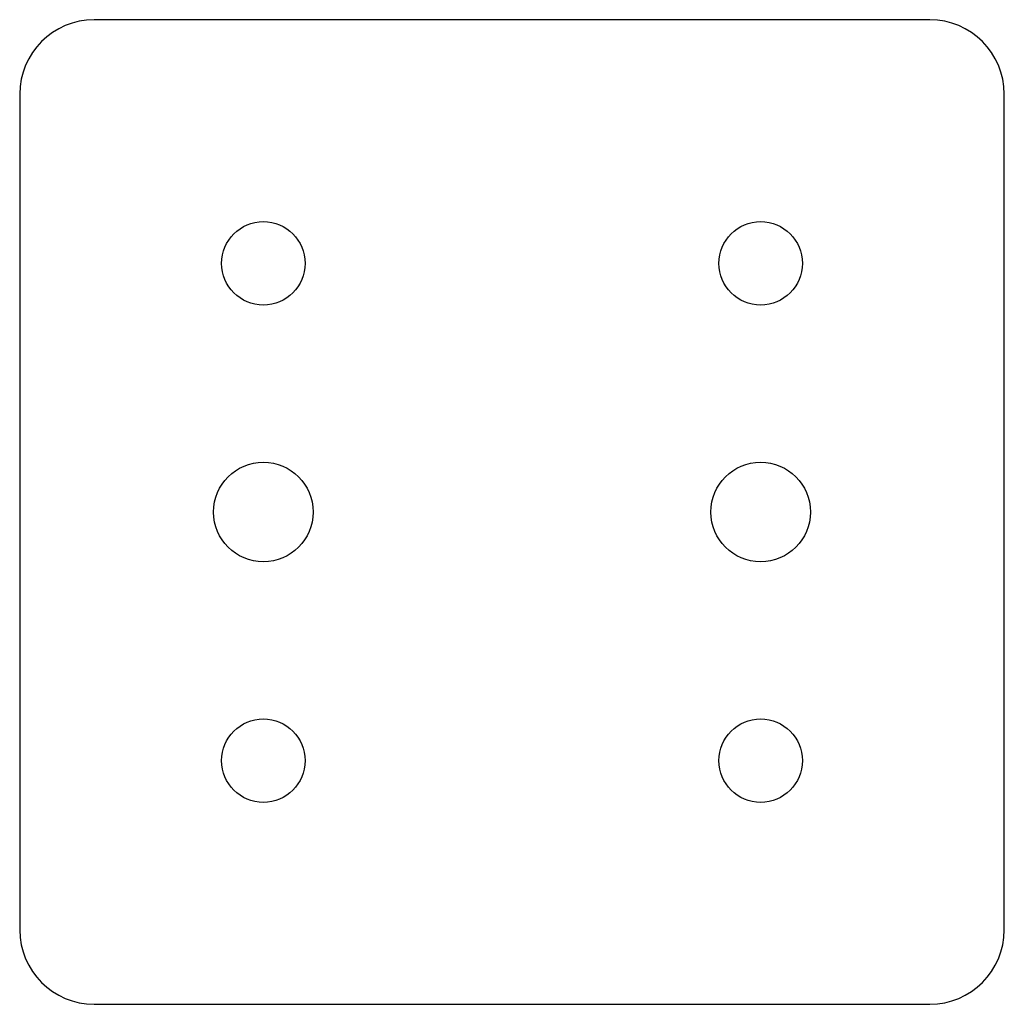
# Model space of a CAD drawing. Header units: millimetres. Extents: x -24.8 to 24.8, y -24.8 to 24.8.
import ezdxf

# ---------------------------------------------------------------- set-up
doc = ezdxf.new("R2010")
doc.units = ezdxf.units.MM

msp = doc.modelspace()

# ---------------------------------------------------------------- linework, layer by layer
at = {"layer": 'HOLES'}
for centre in [(-12.5, 0), (12.5, 0)]:
    msp.add_circle(centre, 2.5, dxfattribs=at)
at = {"layer": 'OUTLINE'}
for p, q in [((21, 24.75), (-21, 24.75)), ((-24.75, 21), (-24.75, -21)), ((24.75, -21), (24.75, 21)), ((-21, -24.75), (21, -24.75))]:
    msp.add_line(p, q, dxfattribs=at)
for centre, start, end in [((-21, 21), 90, 180), ((21, 21), 0, 90), ((-21, -21), 180, 270), ((21, -21), 270, 360)]:
    msp.add_arc(centre, 3.75, start, end, dxfattribs=at)
at = {"layer": 'TAP_DRILL'}
for centre in [(-12.5, 12.5), (12.5, 12.5), (-12.5, -12.5), (12.5, -12.5)]:
    msp.add_circle(centre, 2.1, dxfattribs=at)

doc.saveas('drawing.dxf')
